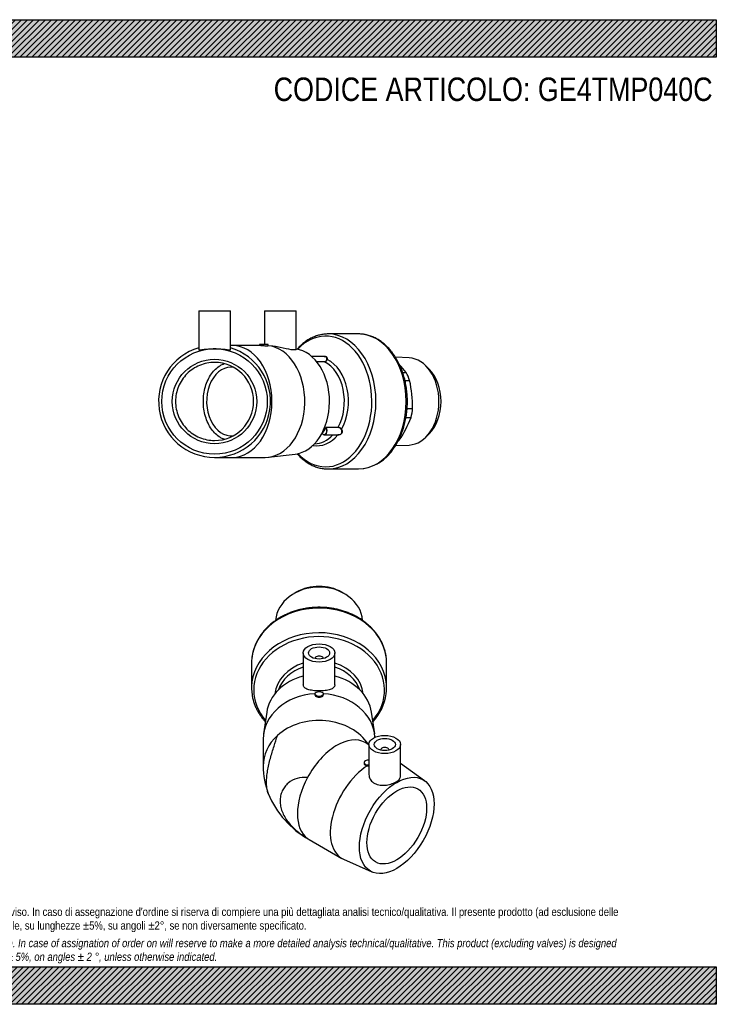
# Model space of a CAD drawing. Header units: millimetres. Extents: x 0 to 660, y 0 to 467.
# Tile 2 of 2: x 330 to 660, y 0 to 467. Entities that reach past the tile are written whole.
import ezdxf

# ---------------------------------------------------------------- set-up
doc = ezdxf.new("R2010")
doc.units = ezdxf.units.MM
doc.header["$LTSCALE"] = 2.222222
for name, color, linetype in [('Default', 7, 'Continuous'), ('GE4P040C', 7, 'Continuous'), ('IOM040C', 7, 'Continuous'), ('PARTE_PE_040', 7, 'Continuous')]:
    doc.layers.add(name, color=color, linetype=linetype)

# ---------------------------------------------------------------- blocks, each defined once
blk = doc.blocks.new('SE1')
at = {"layer": 'GE4P040C', "color": 7, "linetype": 'Continuous'}
for p, q in [((464.34, 166.52), (464.34, 151.45)), ((469.84, 163.91), (469.84, 163.87)), ((473.84, 163.87), (473.84, 163.91)), ((479.34, 151.45), (479.34, 166.52)), ((469.84, 147.1), (469.84, 146.64)), ((473.84, 146.63), (473.84, 147.1)), ((447.01, 138.43), (445.52, 128.19)), ((498.16, 128.19), (496.67, 138.43)), ((445.34, 125.64), (445.34, 112.93)), ((495.45, 122.97), (493.58, 124.06)), ((495.45, 123.15), (495.45, 108.91)), ((510.45, 108.18), (510.45, 123.15)), ((500.95, 120.54), (500.95, 120.51)), ((504.95, 120.51), (504.95, 120.54)), ((493.17, 114.58), (493.17, 114.14)), ((521.82, 105.96), (510.45, 114.18)), ((467.08, 78.16), (482.63, 69.18)), ((483.44, 68.76), (496.87, 62.74))]:
    blk.add_line(p, q, dxfattribs=at)
for centre, radius, start, end in [((481.56, 112.96), 36.22, 180.0375, 201.1503), ((487.92, 116.12), 43.31, 202.0109, 241.2239)]:
    blk.add_arc(centre, radius, start, end, dxfattribs=at)
for centre, major_axis in [((471.84, 166.52), (-7.5, 0)), ((471.84, 166.52), (-5, 0)), ((471.84, 147.1), (2, 0)), ((502.95, 123.15), (7.5, 0)), ((502.95, 123.15), (5, 0)), ((508.61, 84.78), (12.5, 21.65)), ((508.61, 84.78), (-10, -17.32))]:
    blk.add_ellipse(centre, major_axis=major_axis, ratio=0.57735, dxfattribs=at)
for centre, major_axis, ratio, start_param, end_param in [((471.84, 163.91), (-2, 0), 0.57735, 3.112863, 6.283185), ((471.84, 163.91), (-2, 0), 0.57735, 0, 0.02873), ((471.84, 136.03), (25, 0), 0.816497, 1.875489, 3.023467), ((471.84, 136.03), (25, 0), 0.816497, 0.118126, 1.266104), ((471.84, 125.64), (-26.5, 0), 0.816497, -1.495584, 0), ((471.84, 125.64), (-26.5, 0), 0.816497, 3.184126, 4.637177), ((471.84, 112.93), (-26.5, 0), 0.816497, 3.630656, 5.553292), ((471.84, 112.93), (26.5, 0), 0.816497, 2.4117, 3.141593), ((480.33, 101.11), (13.25, 22.95), 0.57735, 0, 1.626302), ((502.95, 120.54), (2, 0), 0.57735, 0, 3.170323), ((502.95, 120.54), (2, 0), 0.57735, 6.254455, 6.283185), ((495.88, 92.13), (13.25, 22.95), 0.57735, 0.850805, 3.200552), ((495.17, 114.58), (-2, 0), 0.57735, 4.572849, 6.283185), ((495.17, 114.58), (-2, 0), 0.57735, 0, 1.710336), ((480.33, 101.11), (-13.25, -22.95), 0.57735, 4.767894, 6.22768), ((480.33, 101.11), (13.25, 22.95), 0.57735, 3.086087, 3.141593)]:
    blk.add_ellipse(centre, major_axis=major_axis, ratio=ratio, start_param=start_param, end_param=end_param, dxfattribs=at)
for points, knots in [([(479.34, 151.45), (479.34, 151.43), (479.34, 151.42), (479.31, 150.4), (478.48, 149.66), (476.41, 148.98), (475.58, 148.81), (473.78, 148.6), (472.79, 148.54), (470.81, 148.55), (469.83, 148.6), (468.01, 148.83), (467.19, 149), (465.83, 149.46), (465.28, 149.76), (464.54, 150.5), (464.34, 150.95), (464.34, 151.45), (464.34, 151.45), (464.34, 151.45)], [0.3727374, 0.3727374, 0.3727374, 0.3727374, 0.375, 0.375, 0.5, 0.5, 0.5625, 0.5625, 0.625, 0.625, 0.6875, 0.6875, 0.75, 0.75, 0.8125, 0.8125, 0.875, 0.875, 0.8753629, 0.8753629, 0.8753629, 0.8753629]), ([(469.84, 146.64), (469.84, 146.43), (469.93, 146.24), (470.46, 145.74), (471.14, 145.54), (472.54, 145.54), (473.22, 145.74), (473.75, 146.24), (473.83, 146.43), (473.83, 146.64)], [0.1248981, 0.1248981, 0.1248981, 0.1248981, 0.25, 0.25, 0.5, 0.5, 0.75, 0.75, 0.8756102, 0.8756102, 0.8756102, 0.8756102]), ([(447.76, 99.88), (447.65, 100.19), (447.54, 100.53), (447.29, 101.49), (447.16, 102.18), (447, 103.63), (446.96, 104.41), (446.95, 106.08), (447, 106.97), (447.16, 108.78), (447.28, 109.72), (447.59, 111.64), (447.79, 112.63), (448.23, 114.6), (448.48, 115.58), (449.28, 118.54), (449.89, 120.47), (451.06, 124.12), (451.62, 125.82), (452.09, 127.36)], [0.3376242, 0.3376242, 0.3376242, 0.3376242, 0.375, 0.375, 0.4375, 0.4375, 0.5, 0.5, 0.5625, 0.5625, 0.625, 0.625, 0.6875, 0.6875, 0.75, 0.75, 0.875, 0.875, 1, 1, 1, 1]), ([(493.18, 114.14), (493.18, 114.03), (493.2, 113.93), (493.42, 113.42), (493.98, 113.1), (494.66, 113.01)], [0.6874739, 0.6874739, 0.6874739, 0.6874739, 0.75, 0.75, 1, 1, 1, 1]), ([(494.66, 113.01), (494.83, 112.98), (495, 112.96), (495.27, 112.96), (495.36, 112.96), (495.46, 112.96)], [0, 0, 0, 0, 0.125, 0.125, 0.1923444, 0.1923444, 0.1923444, 0.1923444]), ([(466.36, 107.47), (464.66, 107.64), (463.01, 107.51), (459.85, 106.62), (458.42, 105.87), (456.59, 104.34), (456.04, 103.76), (455.08, 102.5), (454.68, 101.83), (454.02, 100.38), (453.76, 99.61), (453.43, 98.03), (453.34, 97.22), (453.34, 95.56), (453.42, 94.7), (453.76, 93), (454, 92.16), (454.66, 90.46), (455.07, 89.62), (456.02, 87.99), (456.56, 87.19), (458.39, 84.86), (459.83, 83.42), (462.98, 80.8), (464.66, 79.64), (466.36, 78.62)], [0, 0, 0, 0, 0.125, 0.125, 0.25, 0.25, 0.3125, 0.3125, 0.375, 0.375, 0.4375, 0.4375, 0.5, 0.5, 0.5625, 0.5625, 0.625, 0.625, 0.6875, 0.6875, 0.75, 0.75, 0.875, 0.875, 1, 1, 1, 1]), ([(495.45, 108.92), (495.45, 108.91), (495.45, 108.9), (495.46, 108.17), (495.65, 107.43), (496.39, 106.11), (496.95, 105.5), (498.33, 104.56), (499.17, 104.21), (500.99, 103.82), (501.98, 103.77), (502.97, 103.85)], [0.7492537, 0.7492537, 0.7492537, 0.7492537, 0.75, 0.75, 0.8125, 0.8125, 0.875, 0.875, 0.9375, 0.9375, 1, 1, 1, 1]), ([(502.97, 103.85), (503.97, 103.93), (504.94, 104.12), (506.76, 104.68), (507.6, 105.04), (508.98, 105.85), (509.54, 106.3), (510.27, 107.22), (510.45, 107.7), (510.45, 108.18)], [0, 0, 0, 0, 0.0625, 0.0625, 0.125, 0.125, 0.1875, 0.1875, 0.2484367, 0.2484367, 0.2484367, 0.2484367])]:
    blk.add_open_spline(points, degree=3, knots=knots, dxfattribs=at)
at = {"layer": 'IOM040C', "color": 7, "linetype": 'Continuous'}
for p, q in [((461.01, 195.29), (459.92, 194.66)), ((483.76, 194.66), (482.67, 195.29))]:
    blk.add_line(p, q, dxfattribs=at)
blk.add_arc((476.94, 120.32), 67.77, 91.5534, 91.9639, dxfattribs=at)
for centre, major_axis, start_param, end_param in [((471.84, 180.89), (20.65, 0), 0.064793, 3.076851), ((471.84, 182.79), (18.75, 0), 0.955317, 2.186276), ((471.84, 169.52), (22.95, 0), 1.389311, 1.428133)]:
    blk.add_ellipse(centre, major_axis=major_axis, ratio=0.816497, start_param=start_param, end_param=end_param, dxfattribs=at)
at = {"layer": 'PARTE_PE_040', "color": 7, "linetype": 'Continuous'}
for p, q in [((439.84, 161.66), (439.84, 149.97)), ((503.84, 149.97), (503.84, 161.66))]:
    blk.add_line(p, q, dxfattribs=at)
blk.add_arc((479.11, 150.7), 24.79, 317.3856, 351.6956, dxfattribs=at)
for centre, major_axis, start_param, end_param in [((471.84, 161.66), (-32, 0), 3.257116, 6.174929), ((471.84, 149.97), (-32, 0), 3.257116, 6.174929), ((471.84, 148.96), (-30.99, 0), 2.531778, 6.283185), ((471.84, 161.66), (-32, 0), 6.174929, 6.283185), ((471.84, 161.66), (-32, 0), 3.141593, 3.257116), ((471.84, 145.69), (21.01, 0), 1.93577, 3.054323), ((471.84, 144.69), (20, 0), 1.955193, 2.873218), ((471.84, 145.69), (-21.01, 0), 3.228862, 4.347416), ((471.84, 144.69), (-20, 0), 3.409968, 4.327992), ((471.84, 149.97), (-32, 0), 6.174929, 6.283185), ((471.84, 149.97), (-32, 0), 0, 0.11509), ((471.84, 149.97), (-32, 0), 3.035553, 3.257116), ((471.84, 148.96), (-30.99, 0), 0, 0.609815)]:
    blk.add_ellipse(centre, major_axis=major_axis, ratio=0.816497, start_param=start_param, end_param=end_param, dxfattribs=at)
for points, knots in [([(503.6, 164.76), (503.56, 165.08), (503.45, 165.91), (503.1, 167.4), (502.57, 169.13), (501.89, 170.84), (501.08, 172.5), (500.12, 174.11), (499.04, 175.67), (497.84, 177.16), (496.51, 178.58), (495.07, 179.93), (493.52, 181.19), (491.88, 182.36), (490.14, 183.43), (488.31, 184.41), (486.41, 185.28), (484.44, 186.04), (482.42, 186.69), (480.35, 187.23), (478.23, 187.65), (476.09, 187.94), (473.93, 188.12), (471.76, 188.18), (469.59, 188.11), (467.43, 187.93), (465.28, 187.62), (463.17, 187.19), (461.1, 186.65), (459.08, 185.99), (457.11, 185.21), (455.21, 184.33), (453.39, 183.35), (451.66, 182.26), (450.01, 181.08), (448.47, 179.8), (447.03, 178.45), (445.71, 177.01), (444.51, 175.5), (443.44, 173.93), (442.5, 172.31), (441.7, 170.63), (441.03, 168.91), (440.52, 167.18), (440.18, 165.69), (440.09, 164.87), (440.05, 164.57)], [0, 0, 0, 0, 0.011098, 0.034107, 0.057134, 0.080186, 0.103269, 0.126389, 0.149545, 0.172739, 0.195969, 0.219232, 0.242523, 0.265839, 0.289176, 0.312529, 0.335895, 0.359271, 0.382654, 0.406043, 0.429437, 0.452833, 0.476232, 0.499633, 0.523037, 0.546442, 0.569849, 0.593258, 0.616668, 0.640079, 0.663489, 0.686897, 0.710301, 0.733697, 0.757083, 0.780455, 0.803807, 0.827136, 0.850436, 0.873702, 0.89693, 0.920119, 0.943267, 0.966375, 0.989447, 1, 1, 1, 1]), ([(440.07, 146.87), (440.08, 146.75), (440.16, 146.08), (440.45, 144.74), (440.93, 143.01), (441.57, 141.29), (442.35, 139.62), (443.26, 137.99), (444.3, 136.41), (445.35, 135.07), (446.05, 134.26), (446.35, 133.94)], [0, 0, 0, 0, 0.0057086, 0.0353971, 0.065104, 0.0948404, 0.1246154, 0.1544351, 0.1843029, 0.2142193, 0.2344091, 0.2344091, 0.2344091, 0.2344091])]:
    blk.add_open_spline(points, degree=3, knots=knots, dxfattribs=at)
blk = doc.blocks.new('SE3')
at = {"layer": 'GE4P040C', "color": 7, "linetype": 'Continuous'}
for p, q in [((414.8, 328.72), (429.8, 328.72)), ((414.8, 328.72), (414.8, 310.26)), ((429.8, 310.26), (429.8, 328.72)), ((445.91, 328.72), (460.91, 328.72)), ((445.91, 328.72), (445.91, 312.72)), ((460.91, 310.38), (460.91, 328.72)), ((447.63, 312.72), (443.63, 312.72)), ((443.63, 312.72), (443.63, 312.22)), ((447.63, 312.15), (447.63, 312.72)), ((430.78, 312.22), (429.79, 312.22)), ((444.23, 312.22), (430.78, 312.22)), ((449.9, 311.89), (447.9, 312.12)), ((422.3, 259.22), (430.78, 259.22)), ((430.78, 259.22), (446.34, 259.22)), ((447.9, 259.31), (460.54, 260.8))]:
    blk.add_line(p, q, dxfattribs=at)
for radius in [25, 20]:
    blk.add_circle((422.3, 285.72), radius, dxfattribs=at)
for radius, start, end in [(26.5, 106.4405, 73.5595), (18.5, 270.0364, 89.9636)]:
    blk.add_arc((422.3, 285.72), radius, start, end, dxfattribs=at)
for centre, major_axis, start_param, end_param in [((430.78, 285.72), (0, -26.5), 0.000007, 3.141546), ((446.34, 285.72), (0, 26.5), 3.141593, 6.217778), ((459.07, 285.72), (0, -25), 0.08343, 3.037139)]:
    blk.add_ellipse(centre, major_axis=major_axis, ratio=0.707107, start_param=start_param, end_param=end_param, dxfattribs=at)
for points, knots in [([(414.8, 310.26), (414.8, 310.18), (414.99, 310.15), (415.75, 310.21), (416.31, 310.29), (417.01, 310.38)], [0.8753629, 0.8753629, 0.8753629, 0.8753629, 0.9375, 0.9375, 1, 1, 1, 1]), ([(417.01, 310.38), (417.72, 310.47), (418.55, 310.57), (420.37, 310.72), (421.36, 310.76), (423.33, 310.76), (424.33, 310.71), (426.13, 310.56), (426.97, 310.46), (428.34, 310.28), (428.89, 310.2), (429.62, 310.15), (429.8, 310.18), (429.8, 310.26)], [0, 0, 0, 0, 0.0625, 0.0625, 0.125, 0.125, 0.1875, 0.1875, 0.25, 0.25, 0.3125, 0.3125, 0.3727374, 0.3727374, 0.3727374, 0.3727374]), ([(444.22, 312.22), (444.71, 312.22), (445.48, 312.18), (446.82, 312.14), (447.38, 312.14), (447.57, 312.16)], [0.5000598, 0.5000598, 0.5000598, 0.5000598, 0.75, 0.75, 1, 1, 1, 1]), ([(460.91, 310.38), (460.91, 310.37), (460.91, 310.37), (460.9, 310.28), (460.7, 310.2), (459.92, 310.15), (459.35, 310.18), (457.22, 310.45), (455.28, 310.89), (452.39, 311.49), (451.41, 311.68), (450.3, 311.84), (450.1, 311.86), (449.89, 311.89)], [0.2484367, 0.2484367, 0.2484367, 0.2484367, 0.25, 0.25, 0.3125, 0.3125, 0.375, 0.375, 0.5, 0.5, 0.5625, 0.5625, 0.5771112, 0.5771112, 0.5771112, 0.5771112]), ([(422.31, 304.22), (421.09, 304.22), (419.89, 304.1), (417.52, 303.62), (416.35, 303.27), (414.11, 302.34), (413.05, 301.77), (411.03, 300.43), (410.08, 299.65), (407.52, 297.09), (406.14, 295.03), (404.3, 290.58), (403.81, 288.14), (403.81, 284.52), (403.93, 283.3), (404.4, 280.92), (404.75, 279.77), (405.67, 277.53), (406.25, 276.45), (407.59, 274.44), (408.36, 273.51), (410.08, 271.78), (411.02, 271.01), (413.02, 269.67), (414.1, 269.09), (417.46, 267.7), (419.87, 267.22), (422.31, 267.22)], [0, 0, 0, 0, 0.0625, 0.0625, 0.125, 0.125, 0.1875, 0.1875, 0.25, 0.25, 0.375, 0.375, 0.5, 0.5, 0.5625, 0.5625, 0.625, 0.625, 0.6875, 0.6875, 0.75, 0.75, 0.8125, 0.8125, 0.875, 0.875, 1, 1, 1, 1]), ([(426.86, 267.79), (426.26, 268.01), (425.66, 268.29), (424.29, 269.09), (423.53, 269.66), (422.11, 271), (421.44, 271.78), (419.63, 274.34), (418.65, 276.4), (417.35, 280.86), (417, 283.29), (417, 286.91), (417.09, 288.13), (417.42, 290.51), (417.67, 291.66), (418.32, 293.9), (418.73, 294.98), (419.68, 296.99), (420.22, 297.92), (421.44, 299.65), (422.1, 300.42), (423.52, 301.76), (424.28, 302.34), (425.66, 303.14), (426.25, 303.42), (426.86, 303.64)], [0.0793423, 0.0793423, 0.0793423, 0.0793423, 0.125, 0.125, 0.1875, 0.1875, 0.25, 0.25, 0.375, 0.375, 0.5, 0.5, 0.5625, 0.5625, 0.625, 0.625, 0.6875, 0.6875, 0.75, 0.75, 0.8125, 0.8125, 0.875, 0.875, 0.9208712, 0.9208712, 0.9208712, 0.9208712])]:
    blk.add_open_spline(points, degree=3, knots=knots, dxfattribs=at)
at = {"layer": 'IOM040C', "color": 7, "linetype": 'Continuous'}
for p, q in [((514.47, 306.36), (508.05, 306.65)), ((511.43, 299.48), (513.08, 299.47)), ((524, 301.02), (522.44, 302.58)), ((512.53, 295.7), (514.7, 295.7)), ((513.55, 282.45), (516.15, 282.45)), ((513.02, 278.15), (515.41, 278.16)), ((509.49, 267.34), (509.82, 267.34)), ((522.44, 268.85), (524, 270.41)), ((508.05, 264.79), (514.47, 265.07))]:
    blk.add_line(p, q, dxfattribs=at)
for centre, radius, start, end in [((472.19, 267.62), 51.83, 37.9205, 43.1933), ((461.18, 283.13), 54.98, 359.2888, 13.2076), ((467.28, 296.21), 51.4, 325.8361, 339.4414)]:
    blk.add_arc(centre, radius, start, end, dxfattribs=at)
for centre, major_axis, start_param, end_param in [((514.01, 285.72), (0, -20.65), 0.031431, 3.110161), ((500.09, 285.72), (0, 22.95), 5.162287, 5.355124), ((516.34, 285.72), (0, 18.75), 3.757072, 5.667706), ((500.09, 285.72), (0, -22.95), 1.235296, 1.428133), ((500.09, 285.72), (0, -22.95), 0.594111, 0.642735)]:
    blk.add_ellipse(centre, major_axis=major_axis, ratio=0.707107, start_param=start_param, end_param=end_param, dxfattribs=at)
at = {"layer": 'PARTE_PE_040', "color": 7, "linetype": 'Continuous'}
for p, q in [((490.46, 317.72), (476.14, 317.72)), ((474.53, 307.05), (468.28, 307.05)), ((470.6, 304.66), (474.39, 304.66)), ((474.44, 304.55), (470.7, 304.55)), ((475.28, 273.48), (480.86, 273.48)), ((480.87, 273.35), (475.28, 273.35)), ((473.32, 270.46), (473.24, 270.46)), ((474.26, 269.97), (481.15, 269.97)), ((476.14, 253.72), (490.46, 253.72))]:
    blk.add_line(p, q, dxfattribs=at)
for centre, radius, start, end in [((474.38, 305.82), 1.16, 270.8438, 351.4878), ((474.4, 305.81), 1.26, 272.0466, 352.0732), ((475.32, 273.18), 0.308, 97.7979, 151.6093), ((480.84, 271.56), 1.92, 30.8459, 89.1937), ((480.87, 271.59), 1.77, 30.7949, 89.8895), ((489.56, 274.54), 20.83, 272.2773, 329.1929)]:
    blk.add_arc(centre, radius, start, end, dxfattribs=at)
for centre, major_axis, ratio, start_param, end_param in [((474.91, 285.72), (0, -30.99), 0.707107, 0, 3.788726), ((476.14, 285.72), (0, -32), 0.707107, 3.140356, 3.141593), ((476.14, 285.72), (0, -32), 0.707107, 0, 3.140356), ((490.46, 285.72), (0, -32), 0.707107, 3.140356, 3.141593), ((490.46, 285.72), (0, -32), 0.707107, 0, 3.140356), ((474.46, 304.64), (0, 0.1), 0.707107, 1.374801, 2.79794), ((469.68, 285.72), (0, 20), 0.707107, 4.05428, 5.939532), ((475.59, 305.68), (0.0993, -0.0117), 0.487466, 4.024608, 5.30088), ((470.91, 285.72), (0, 21.01), 0.707107, 4.035161, 5.958651), ((430.08, 285.72), (0, 16.3), 0.707107, 0, 3.238208), ((430.08, 285.72), (0, 16.3), 0.707107, 6.18657, 6.283185), ((463.95, 285.72), (0, -20), 0.707107, 0.713608, 0.902624), ((474.19, 271.97), (0, 1.9), 0.707107, 2.437131, 5.462285), ((464.02, 285.72), (0, -20.1), 0.707107, 0.713608, 0.902624), ((474.26, 271.97), (0, 2), 0.707107, 2.421998, 5.477418), ((475.1, 273.26), (0.0873, -0.0487), 0.43809, 0.905297, 2.476093), ((475.33, 273.42), (0, 0.1), 0.707107, 0.912687, 2.335826), ((480.92, 273.42), (0, 0.1), 0.707107, 0.912687, 2.335826), ((482.45, 272.52), (0.0884, 0.0467), 0.126763, 1.106583, 2.382854), ((470.91, 285.72), (0, 21.01), 0.707107, 3.003629, 3.864256), ((469.68, 285.72), (0, 20), 0.707107, 3.141593, 3.805811), ((473.25, 270.52), (0.0775, -0.0633), 0.534576, 0.991218, 2.562015), ((473.28, 270.39), (0, -0.1), 0.707107, 3.133718, 3.845137), ((480.69, 269.92), (-0.021, -0.0978), 0.332275, -4.253972, -4.109941), ((474.91, 285.72), (0, -30.99), 0.707107, 5.636052, 6.283185), ((476.14, 285.72), (0, -32), 0.707107, 6.280161, 6.283185)]:
    blk.add_ellipse(centre, major_axis=major_axis, ratio=ratio, start_param=start_param, end_param=end_param, dxfattribs=at)
for points, knots in [([(476.17, 317.71), (476, 317.71), (475.52, 317.72), (474.64, 317.66), (473.6, 317.54), (472.55, 317.35), (471.51, 317.09), (470.49, 316.77), (469.47, 316.39), (468.47, 315.95), (467.48, 315.44), (466.51, 314.87), (465.56, 314.24), (464.63, 313.55), (463.73, 312.81), (462.85, 312), (462.07, 311.22), (461.59, 310.7), (461.39, 310.47)], [0, 0, 0, 0, 0.0063013, 0.0204266, 0.0345521, 0.048686, 0.0628359, 0.0770086, 0.0912101, 0.1054445, 0.119715, 0.1340229, 0.1483683, 0.16275, 0.1771659, 0.191613, 0.2060878, 0.2168679, 0.2168679, 0.2168679, 0.2168679]), ([(507.46, 263.87), (507.6, 264.08), (507.94, 264.59), (508.53, 265.55), (509.17, 266.7), (509.77, 267.89), (510.34, 269.11), (510.86, 270.37), (511.34, 271.66), (511.78, 272.98), (512.18, 274.33), (512.53, 275.69), (512.83, 277.08), (513.09, 278.49), (513.3, 279.9), (513.47, 281.34), (513.59, 282.78), (513.66, 284.22), (513.69, 285.67), (513.66, 287.12), (513.59, 288.57), (513.48, 290.01), (513.31, 291.44), (513.1, 292.86), (512.85, 294.26), (512.55, 295.65), (512.2, 297.02), (511.81, 298.37), (511.37, 299.69), (510.89, 300.98), (510.37, 302.25), (509.81, 303.48), (509.2, 304.67), (508.56, 305.82), (507.88, 306.94), (507.16, 308.01), (506.41, 309.03), (505.62, 310.01), (504.81, 310.93), (503.96, 311.81), (503.08, 312.63), (502.17, 313.39), (501.24, 314.1), (500.29, 314.74), (499.32, 315.33), (498.33, 315.85), (497.32, 316.31), (496.3, 316.71), (495.27, 317.04), (494.23, 317.31), (493.18, 317.51), (492.14, 317.64), (491.22, 317.71), (490.71, 317.71), (490.49, 317.71)], [0, 0, 0, 0, 0.010529, 0.030178, 0.04983, 0.069488, 0.089149, 0.108812, 0.128474, 0.148135, 0.167794, 0.18745, 0.207104, 0.226755, 0.246404, 0.266051, 0.285697, 0.305342, 0.324986, 0.344631, 0.364277, 0.383925, 0.403574, 0.423227, 0.442882, 0.462542, 0.482206, 0.501875, 0.521548, 0.541225, 0.560907, 0.580592, 0.60028, 0.619969, 0.639656, 0.659339, 0.679015, 0.69868, 0.71833, 0.737961, 0.757566, 0.77714, 0.796678, 0.816174, 0.835624, 0.855024, 0.874371, 0.893665, 0.912906, 0.932098, 0.951245, 0.970355, 0.989437, 1, 1, 1, 1]), ([(474.29, 307.07), (474.38, 307.09), (474.46, 307.1), (474.69, 307.11), (474.83, 307.09), (475.09, 307), (475.2, 306.93), (475.39, 306.75), (475.47, 306.64), (475.59, 306.39), (475.63, 306.25), (475.66, 305.95), (475.66, 305.79), (475.64, 305.63)], [0.3061842, 0.3061842, 0.3061842, 0.3061842, 0.375, 0.375, 0.5, 0.5, 0.625, 0.625, 0.75, 0.75, 0.875, 0.875, 1, 1, 1, 1]), ([(475.45, 306.44), (475.44, 306.45), (475.44, 306.47), (475.38, 306.61), (475.3, 306.71), (475.12, 306.88), (475.01, 306.95), (474.78, 307.03), (474.66, 307.05), (474.53, 307.05)], [0.232993, 0.232993, 0.232993, 0.232993, 0.25, 0.25, 0.375, 0.375, 0.5, 0.5, 0.6133797, 0.6133797, 0.6133797, 0.6133797]), ([(475.53, 305.65), (475.55, 305.8), (475.55, 305.95), (475.52, 306.21), (475.49, 306.33), (475.45, 306.44)], [0, 0, 0, 0, 0.125, 0.125, 0.232993, 0.232993, 0.232993, 0.232993]), ([(475.28, 273.35), (475.28, 273.35), (475.27, 273.35), (475.27, 273.35), (475.26, 273.35), (475.25, 273.34), (475.24, 273.34), (475.23, 273.33), (475.22, 273.33), (475.21, 273.32), (475.21, 273.31), (475.2, 273.3), (475.19, 273.29), (475.18, 273.28), (475.18, 273.27), (475.17, 273.26)], [0, 0, 0, 0, 0.13049, 0.13049, 0.13049, 0.342558, 0.342558, 0.342558, 0.558838, 0.558838, 0.558838, 0.778588, 0.778588, 0.778588, 1, 1, 1, 1]), ([(482.48, 272.55), (482.57, 272.38), (482.64, 272.21), (482.74, 271.86), (482.76, 271.68), (482.77, 271.33), (482.75, 271.16), (482.66, 270.83), (482.59, 270.68), (482.41, 270.41), (482.3, 270.3), (482.04, 270.11), (481.89, 270.03), (481.58, 269.94), (481.41, 269.91), (481.08, 269.9), (480.91, 269.92), (480.73, 269.95)], [0, 0, 0, 0, 0.125, 0.125, 0.25, 0.25, 0.375, 0.375, 0.5, 0.5, 0.625, 0.625, 0.75, 0.75, 0.875, 0.875, 1, 1, 1, 1]), ([(481.74, 270.07), (481.86, 270.11), (481.99, 270.17), (482.22, 270.34), (482.33, 270.45), (482.5, 270.71), (482.57, 270.86), (482.65, 271.17), (482.67, 271.33), (482.66, 271.67), (482.63, 271.84), (482.54, 272.17), (482.47, 272.33), (482.38, 272.49)], [0.2669065, 0.2669065, 0.2669065, 0.2669065, 0.375, 0.375, 0.5, 0.5, 0.625, 0.625, 0.75, 0.75, 0.875, 0.875, 1, 1, 1, 1]), ([(473.2, 270.6), (473.18, 270.56), (473.16, 270.53), (473.18, 270.48), (473.2, 270.46), (473.24, 270.46)], [0, 0, 0, 0, 0.5, 0.5, 1, 1, 1, 1]), ([(473.28, 270.49), (473.28, 270.49), (473.28, 270.49), (473.29, 270.49), (473.3, 270.48), (473.3, 270.47)], [0.2692839, 0.2692839, 0.2692839, 0.2692839, 0.3639612, 0.715632, 1, 1, 1, 1]), ([(473.3, 270.47), (473.3, 270.47), (473.3, 270.47), (473.3, 270.48), (473.3, 270.48), (473.3, 270.48), (473.3, 270.49), (473.3, 270.49), (473.3, 270.5), (473.31, 270.51), (473.31, 270.51), (473.32, 270.52), (473.32, 270.52)], [0.3623976, 0.3623976, 0.3623976, 0.3623976, 0.4189803, 0.4189803, 0.4189803, 0.6320558, 0.6320558, 0.6320558, 0.8494682, 0.8494682, 0.8494682, 1, 1, 1, 1]), ([(473.33, 270.46), (473.32, 270.46), (473.32, 270.46), (473.31, 270.47), (473.31, 270.47), (473.3, 270.47), (473.3, 270.47)], [0, 0, 0, 0, 0.2089101, 0.2089101, 0.2089101, 0.3623976, 0.3623976, 0.3623976, 0.3623976]), ([(481.15, 269.97), (481.17, 269.97), (481.19, 269.97), (481.37, 269.97), (481.53, 270), (481.7, 270.05), (481.72, 270.06), (481.74, 270.07)], [0.1117363, 0.1117363, 0.1117363, 0.1117363, 0.125, 0.125, 0.25, 0.25, 0.2669065, 0.2669065, 0.2669065, 0.2669065]), ([(461.4, 260.95), (461.48, 260.86), (461.83, 260.47), (462.47, 259.8), (463.34, 258.97), (464.24, 258.19), (465.17, 257.47), (466.11, 256.82), (467.08, 256.22), (468.07, 255.68), (469.07, 255.21), (470.09, 254.8), (471.12, 254.45), (472.16, 254.17), (473.21, 253.96), (474.25, 253.81), (475.23, 253.73), (475.79, 253.72), (476.07, 253.72)], [0.7847122, 0.7847122, 0.7847122, 0.7847122, 0.7888292, 0.8033831, 0.817919, 0.8324331, 0.8469211, 0.8613791, 0.8758034, 0.8901909, 0.9045397, 0.9188488, 0.9331187, 0.9473513, 0.9615503, 0.9757206, 0.9898685, 1, 1, 1, 1])]:
    blk.add_open_spline(points, degree=3, knots=knots, dxfattribs=at)
blk.add_open_spline([(480.73, 269.95), (480.72, 269.96), (480.7, 269.96), (480.69, 269.97)], degree=3, dxfattribs=at)

msp = doc.modelspace()

# ---------------------------------------------------------------- hatches: boundary and pattern name
at = {"layer": 'Default', "linetype": 'Continuous'}
h = msp.add_hatch(dxfattribs=at)
h.set_pattern_fill('LINE', scale=0.62992, angle=45, style=0)
h.paths.add_polyline_path([(660, 448.889), (660, 466.667), (0, 466.667), (0, 448.889)])
for points in [[(660, 448.889), (660, 466.667), (0, 466.667), (0, 448.889)], [(660, 0), (660, 17.778), (0, 17.778), (0, 0)]]:
    msp.add_hatch(color=7, dxfattribs=at).paths.add_polyline_path(points)
h = msp.add_hatch(dxfattribs=at)
h.set_pattern_fill('LINE', scale=0.62992, angle=45, style=0)
h.paths.add_polyline_path([(660, 0), (660, 17.778), (0, 17.778), (0, 0)])

# ---------------------------------------------------------------- linework, layer by layer
at = {"layer": 'Default', "color": 7, "linetype": 'Continuous'}
for p, q in [((0, 466.667), (660, 466.667)), ((660, 466.667), (660, 448.889)), ((660, 448.889), (0, 448.889)), ((0, 17.778), (660, 17.778)), ((660, 17.778), (660, 0)), ((660, 0), (0, 0))]:
    msp.add_line(p, q, dxfattribs=at)

# ---------------------------------------------------------------- block references
at = {"layer": 'Default'}
for name in ['SE3', 'SE1']:
    msp.add_blockref(name, (0, 0), dxfattribs=at)

# ---------------------------------------------------------------- texts
at = {"layer": 'Default', "attachment_point": 1}
for s, insert, char_height, width in [('{\\fArial Narrow|b0||i0||c0|p34;\\C7;\\H11.11111111;\\W1.;CODICE ARTICOLO: GE4TMP040C}', (450.316, 439.246), 11.11111, 208.95806), ("{\\fArial Narrow|b0||i0||c0|p34;\\C7;\\H3.888888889;\\W1.;PLASTITALIA si riserva il diritto di revisionare la presente specifica, mantenendo la conformità alle prescrizioni del prodotto, senza alcun preavviso. In caso di assegnazione d'ordine si riserva di compiere una più dettagliata analisi tecnico/qualitativa. Il presente prodotto (ad esclusione delle \\P}{\\fArial Narrow|b0||i0||c0|p34;\\C7;\\H3.888888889;\\W1.;valvole) è progettato per applicazioni non previste dalla direttiva 2014/68/EU. Tolleranza su diametri e spessori come da normative se applicabile, su lunghezze ±5%, su angoli ±2°, se non diversamente specificato.\\P}{\\fArial Narrow|b0||i0||c0|p34;\\C7;\\H1.111111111;\\W1.;   \\P}{\\fArial Narrow|b0||i1||c0|p34;\\C7;\\H3.888888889;\\W1.;PLASTITALIA on reserves the right to revise this specification, maintaining the conformity to the requirements of the product, without any notice. In case of assignation of order on will reserve to make a more detailed analysis technical/qualitative. This product (excluding valves) is designed \\P}{\\fArial Narrow|b0||i1||c0|p34;\\C7;\\H3.888888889;\\W1.;for applications not covered by Directive 2014/68 / EU. The tolerance on diameters and thicknesses as the standards if applicable, on lengths ± 5%, on angles ± 2 °, unless otherwise indicated.\\P}", (44.444, 45.783), 3.888889, 571.11111)]:
    msp.add_mtext(s, dxfattribs=dict(at, insert=insert, char_height=char_height, width=width))

doc.saveas('drawing.dxf')
